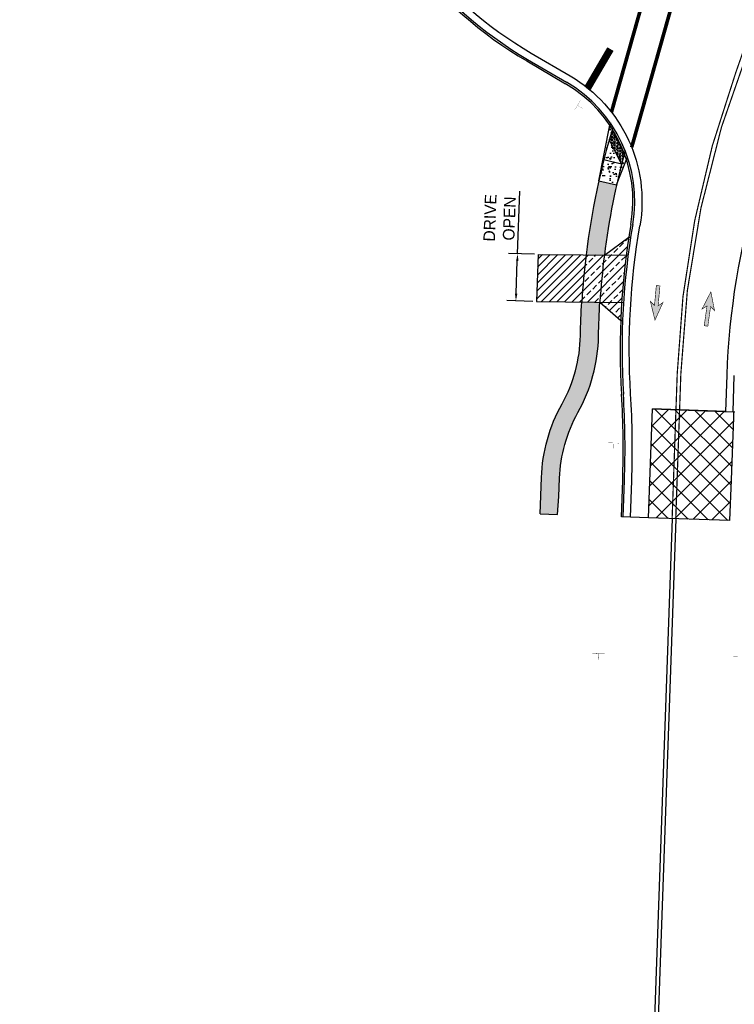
# Model space of a CAD drawing. Header units: feet. Extents: x 158973 to 165066, y 288298 to 289770.
# Tile 2 of 9: x 161218 to 161415, y 288634 to 288906. Entities that reach past the tile are written whole.
import ezdxf
from ezdxf import colors
from ezdxf.entities.mleader import LeaderData, LeaderLine
from ezdxf.math import Vec2, Vec3

# ---------------------------------------------------------------- set-up
doc = ezdxf.new("R2010")
doc.units = ezdxf.units.FT
doc.header["$MEASUREMENT"] = 0
for name, color, linetype in [('MT_P_Cells', 7, 'Continuous'), ('MT_P_Text', 7, 'Continuous'), ('PM_P_Edge_Line', 7, 'Continuous'), ('PM_X_Edge_Line', 51, 'Continuous'), ('PV_P_Curb', 6, 'Continuous'), ('PV_P_Drive', 1, 'Continuous'), ('PV_P_EOP', 7, 'Continuous'), ('PV_P_Walk', 4, 'Continuous'), ('SC_Shading1', 247, 'Continuous'), ('SC_Shading1_Resurfacing', 247, 'Continuous'), ('SC_Shading2', 255, 'Continuous'), ('SN_P_Signs', 1, 'Continuous')]:
    doc.layers.add(name, color=color, linetype=linetype)
doc.styles.add('Slanted-Normal', font='font31.shx', dxfattribs={"height": 0.1})
doc.styles.get("Standard").update_dxf_attribs({"font": 'ARIAL_0.TTF'})
doc.styles.add('Style-font31', font='font31.shx')
doc.dimstyles.new('COEC', dxfattribs={"dimscale": 13.9, "dimtxt": 0.18, "dimasz": 0.18, "dimexe": 0.18, "dimexo": 0.0625, "dimgap": 0.09, "dimtad": 1, "dimzin": 0, "dimdsep": 46, "dimtxsty": 'Standard', "dimcen": 0.09, "dimclrd": 256, "dimclre": 256, "dimclrt": 256, "dimaunit": 1, "dimadec": 4, "dimazin": 0, "dimtfac": 1, "dimtofl": 0, "dimtmove": 0, "dimatfit": 3, "dimfxl": 1, "dimtolj": 1, "dimtzin": 0, "dimlwd": -1, "dimlwe": -1, "dimarcsym": 0})

# ---------------------------------------------------------------- blocks, each defined once
blk = doc.blocks.new('_Dot')
at = {"color": 0, "linetype": 'ByBlock', "lineweight": -2}
blk.add_line((-0.5, 0), (-1, 0), dxfattribs=at)
at = {"color": 0, "linetype": 'ByBlock', "const_width": 0.5}
blk.add_lwpolyline([(-0.25, 0, 1), (0.25, 0, 1)], format="xyb", close=True, dxfattribs=at)
blk = doc.blocks.new('*D1104')
at = {"layer": 'Defpoints', "color": 0, "transparency": 16777216}
for p in [(161355.5463846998, 288841.2921985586), (161361.2126809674, 288841.0926842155, -2.662248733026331), (161360.7550689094, 288828.0962978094, -2.662248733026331)]:
    blk.add_point(p, dxfattribs=at)
at = {"layer": 'MT_P_Text', "transparency": 16777216}
for p, q in [((161355.5463846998, 288841.2921985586), (161356.1536447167, 288858.5386536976)), ((161360.2133002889, 288841.1278731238), (161353.0479330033, 288841.3801708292)), ((161355.1591504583, 288830.2945735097), (161355.4760068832, 288839.2934372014)), ((161359.7556882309, 288828.1314867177), (161352.5903209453, 288828.3837844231))]:
    blk.add_line(p, q, dxfattribs=at)
for points in [[(161355.1428799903, 288839.3051668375), (161355.8091337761, 288839.2817075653), (161355.5463846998, 288841.2921985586)], [(161354.8260235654, 288830.3063031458), (161355.4922773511, 288830.2828438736), (161355.0887726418, 288828.2958121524)]]:
    blk.add_solid(points, dxfattribs=at)
at = {"layer": 'MT_P_Text', "transparency": 16777216, "insert": (161350.6217987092, 288851.100135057), "char_height": 3.2, "attachment_point": 5, "rotation": 87.98340774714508, "style": 'Style-font31'}
blk.add_mtext('\\A1;DRIVE\\POPEN', dxfattribs=at)

msp = doc.modelspace()

# ---------------------------------------------------------------- hatches: boundary and pattern name
at = {"layer": 'MT_P_Cells', "true_color": 0x00b3b3}
h = msp.add_hatch(color=132, dxfattribs=at)
h.dxf.hatch_style = 1
h.paths.add_polyline_path([(161393.4476657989, 288823.0058538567), (161395.6321970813, 288827.8268397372), (161394.3101005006, 288826.9436459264), (161394.8113088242, 288832.4207610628), (161393.8154697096, 288832.5118898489), (161393.314261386, 288827.0347747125), (161392.1744223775, 288828.1432591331)])
h = msp.add_hatch(color=132, dxfattribs=at)
h.dxf.hatch_style = 1
h.paths.add_polyline_path([(161408.8541632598, 288830.7788498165), (161406.4331950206, 288826.0721530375), (161407.7974715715, 288826.8886823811), (161407.0252096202, 288821.4431694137), (161408.0153028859, 288821.30275815), (161408.7875648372, 288826.7482711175), (161409.8710188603, 288825.5846139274)])
at = {"layer": 'SC_Shading1'}
h = msp.add_hatch(dxfattribs=at)
h.set_pattern_fill('AR-CONC', color=256, scale=0.5, angle=90)
h.set_pattern_definition([(140, (-83.7461042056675, -47.92350355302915), (0.3137606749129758, 3.586300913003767), [0.375, -4.125]), (85.00000000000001, (-83.7461042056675, -47.92350355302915), (-3.760960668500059, -0.6937566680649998), [0.3, -3.3]), (190.45144446, (-83.7199574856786, -47.6246451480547), (-3.447199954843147, 2.89254423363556), [0.31870096, -3.50571056]), (136.1842, (-84.7461042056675, -47.92350355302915), (0.827596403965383, 5.336206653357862), [0.5624999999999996, -6.187499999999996]), (186.63563549, (-84.67713767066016, -47.47881982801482), (-4.870593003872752, 4.673309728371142), [0.47805171, -5.258568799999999]), (81.18416399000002, (-84.7461042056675, -47.92350355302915), (-4.870593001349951, 4.673309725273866), [0.45, -4.950000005]), (111, (-84.4961042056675, -47.42350355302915), (2.013094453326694, 2.984535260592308), [0.375, -4.125]), (56.00000000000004, (-84.4961042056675, -47.42350355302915), (-3.625750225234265, 1.216576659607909), [0.3, -3.3]), (161.45144474, (-84.32834633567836, -47.17479228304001), (-1.612655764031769, 4.201111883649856), [0.3187009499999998, -3.505710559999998]), (127.5, (-83.7461042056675, -47.92350355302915), (-1.664469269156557, 0.06079927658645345), [0, -3.26, 0, -3.35, 0, -3.3125]), (97.49999999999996, (-83.7461042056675, -47.92350355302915), (-1.972058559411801, 1.315347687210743), [0, -1.91, 0, -3.185, 0, -1.2625]), (57.49999999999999, (-83.7461042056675, -49.03850355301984), (0.1127743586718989, 2.669112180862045), [0, -1.249999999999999, 0, -3.899999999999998, 0, -5.174999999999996]), (47.5, (-83.7461042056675, -49.53850355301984), (-0.5005249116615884, 2.915930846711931), [0, -1.625, 0, -2.59, 0, -3.675])])
edge = h.paths.add_edge_path()
edge.add_arc((161349.8607217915, 288855.785913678), 37.50000000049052, 17.801111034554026, 33.96982572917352, ccw=False)
edge.add_line((161385.5653517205, 288867.2501799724), (161382.8512101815, 288860.2800535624))
edge.add_line((161382.8512101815, 288860.2800535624), (161377.9711132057, 288861.3684714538))
edge.add_line((161377.9711132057, 288861.3684714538), (161380.9606699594, 288876.7392719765))
h = msp.add_hatch(dxfattribs=at)
h.set_pattern_fill('HEX', color=256, scale=2)
h.set_pattern_definition([(0, (-52.32923799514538, -75.65063130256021), (0, 0.4330127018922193), [0.25, -0.5]), (120, (-52.32923799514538, -75.65063130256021), (-0.375, -0.2165063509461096), [0.2499999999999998, -0.4999999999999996]), (59.99999999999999, (-52.07923799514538, -75.65063130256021), (-0.3749999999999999, 0.2165063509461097), [0.25, -0.5])])
h.paths.add_polyline_path([(161380.8506889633, 288872.7874809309), (161381.6750986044, 288875.6377505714), (161384.9779992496, 288868.9398797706), (161384.207099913, 288865.9810979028)])
h = msp.add_hatch(dxfattribs=at)
h.set_pattern_fill('ANSI33', color=256, scale=12)
h.set_pattern_definition([(45, (0, 0), (-2.121320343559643, 2.121320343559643), []), (45, (2.121320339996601, 0), (-2.121320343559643, 2.121320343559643), [1.5, -0.75])])
edge = h.paths.add_edge_path()
edge.add_line((161379.4829929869, 288840.9270927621), (161386.2339932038, 288845.8661109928))
edge.add_arc((161586.3512540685, 288814.8930274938), 202.4999999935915, 171.2018748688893, 177.7380528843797)
edge.add_line((161384.0090363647, 288822.88533205), (161378.2597166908, 288827.9376458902))
edge.add_line((161378.2597166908, 288827.9376458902), (161373.2529153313, 288827.9830246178))
edge.add_arc((161586.3512540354, 288814.8930274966), 213.4999999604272, 172.9836212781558, 176.4849073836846, ccw=False)
edge.add_line((161374.4500972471, 288840.9727079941), (161379.4829929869, 288840.9270927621))
h = msp.add_hatch(dxfattribs=at)
h.set_pattern_fill('ANSI31', color=256, scale=12)
h.set_pattern_definition([(45, (0, 0), (-1.060660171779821, 1.060660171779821), [])])
edge = h.paths.add_edge_path()
edge.add_line((161361.2126809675, 288841.0926842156), (161374.450097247, 288840.9727079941))
edge.add_arc((161586.3512540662, 288814.8930274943), 213.4999999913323, 172.983621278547, 176.4849073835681)
edge.add_line((161373.2529153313, 288827.9830246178), (161360.7550689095, 288828.0962978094))
edge.add_line((161360.7550689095, 288828.0962978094), (161361.2126809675, 288841.0926842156))
at = {"layer": 'SC_Shading1_Resurfacing'}
h = msp.add_hatch(dxfattribs=at)
h.set_pattern_fill('ANSI37', color=256, scale=30)
h.set_pattern_definition([(45, (0, 0), (-2.651650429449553, 2.651650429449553), []), (135, (0, 0), (-2.651650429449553, -2.651650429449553), [])])
h.paths.add_polyline_path([(161414.0022519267, 288767.7231650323), (161391.6774162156, 288768.5092384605), (161392.7330834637, 288798.4906588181), (161414.9693035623, 288797.707705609), (161415.0724019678, 288797.7040754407), (161415.0729999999, 288796.1009999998), (161414.486, 288778.9240000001)])
at = {"layer": 'SC_Shading2'}
h = msp.add_hatch(color=256, dxfattribs=at)
h.dxf.hatch_style = 1
edge = h.paths.add_edge_path()
edge.add_arc((161586.3512540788, 288814.8930274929), 213.5000000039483, 167.426985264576, 172.9836212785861)
edge.add_line((161374.4500972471, 288840.9727079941), (161379.4829929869, 288840.9270927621))
edge.add_arc((161586.3512541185, 288814.8930274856), 208.5000000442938, 167.4269852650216, 172.8271197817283, ccw=False)
edge.add_line((161382.8512101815, 288860.2800535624), (161377.9711132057, 288861.3684714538))
h = msp.add_hatch(color=256, dxfattribs=at)
h.dxf.hatch_style = 1
edge = h.paths.add_edge_path()
edge.add_arc((161407.103263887, 288777.9722803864), 44.99999999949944, 150.8183397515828, 177.983407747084, ccw=False)
edge.add_arc((161332.8916176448, 288819.4165992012), 40.00000000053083, 330.8183397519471, 358.9775332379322)
edge.add_arc((161586.3512540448, 288814.8930274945), 213.4999999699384, 176.484907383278, 178.977533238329, ccw=False)
edge.add_line((161373.2529153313, 288827.9830246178), (161378.2597166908, 288827.9376458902))
edge.add_arc((161586.3512539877, 288814.8930274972), 208.4999999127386, 176.4129974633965, 178.9775332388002)
edge.add_arc((161332.8916176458, 288819.416599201), 44.99999999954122, 330.8183397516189, 358.97753323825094, ccw=False)
edge.add_arc((161407.103263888, 288777.9722803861), 40.00000000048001, 150.8183397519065, 177.9834077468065)
edge.add_line((161367.128036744, 288779.3798367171), (161366.9520922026, 288774.3829333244))
edge.add_line((161366.9520922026, 288774.3829333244), (161366.5263024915, 288769.3948271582))
edge.add_line((161366.5263024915, 288769.3948271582), (161361.7792442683, 288769.5619744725))
edge.add_line((161361.7792442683, 288769.5619744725), (161362.131133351, 288779.5557812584))

# ---------------------------------------------------------------- linework, layer by layer
at = {"layer": 'MT_P_Cells', "const_width": 0.16, "flags": 128}
for points in [[(161393.4476657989, 288823.0058538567), (161395.6321970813, 288827.8268397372), (161394.3101005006, 288826.9436459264), (161394.8113088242, 288832.4207610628), (161393.8154697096, 288832.5118898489), (161393.314261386, 288827.0347747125), (161392.1744223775, 288828.1432591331), (161393.4476657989, 288823.0058538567)], [(161408.8541632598, 288830.7788498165), (161406.4331950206, 288826.0721530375), (161407.7974715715, 288826.8886823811), (161407.0252096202, 288821.4431694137), (161408.0153028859, 288821.30275815), (161408.7875648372, 288826.7482711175), (161409.8710188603, 288825.5846139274), (161408.8541632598, 288830.7788498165)]]:
    msp.add_lwpolyline(points, dxfattribs=at)
at = {"layer": 'MT_P_Cells', "color": 1, "const_width": 0.09999999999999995, "elevation": 960.5629999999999, "flags": 128}
for points in [[(161376.1537815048, 288731.1597748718), (161379.5749306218, 288731.0393137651)], [(161377.804803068, 288729.4082127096), (161377.8643560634, 288731.0995443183)]]:
    msp.add_lwpolyline(points, dxfattribs=at)
at = {"layer": 'PM_P_Edge_Line', "color": 2, "const_width": 0.333}
msp.add_lwpolyline([(161398.1733906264, 288768.2805105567), (161399.5809469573, 288808.2557377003, -0.07863137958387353), (161415.7274927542, 288891.2561313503), (161430.4706887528, 288933.1834333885)], format="xyb", dxfattribs=at)
at = {"layer": 'PM_P_Edge_Line', "color": 2, "const_width": 0.333, "flags": 128}
msp.add_lwpolyline([(161399.1727713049, 288768.2453216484), (161400.5803276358, 288808.220548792, -0.08561412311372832), (161419.3216467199, 288897.9037296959, -0.09697419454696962), (161438.8195301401, 288928.3121956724, -0.08982878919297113)], format="xyb", dxfattribs=at)
at = {"layer": 'PM_P_Edge_Line', "flags": 128}
for points, const_width in [([(161387.0102373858, 288870.6153941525), (161399.5390149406, 288914.9331302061)], 1), ([(161381.4436591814, 288880.3321570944), (161390.5821172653, 288912.6573996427)], 1), ([(161374.8819593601, 288886.9938881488), (161381.161954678, 288897.7152424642)], 2)]:
    msp.add_lwpolyline(points, dxfattribs=dict(at, const_width=const_width))
at = {"layer": 'PM_X_Edge_Line', "flags": 128}
for points in [[(161398.1733906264, 288768.2805105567), (161385.9888527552, 288422.2342043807)], [(161399.1727713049, 288768.2453216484), (161386.9882334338, 288422.1990154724)]]:
    msp.add_lwpolyline(points, dxfattribs=at)
at = {"layer": 'PV_P_Curb', "flags": 128}
for points in [[(161243.2725721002, 288963.6230784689, -0.2289954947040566), (161325.57795873, 288922.9175828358, 0.09519770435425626), (161358.0713536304, 288894.4361193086), (161368.814113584, 288888.143585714)], [(161243.2771036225, 288964.1230579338, -0.2289954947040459), (161325.9725631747, 288923.2246452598, 0.0951977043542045), (161358.324065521, 288894.8675549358), (161369.0668254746, 288888.5750213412)]]:
    msp.add_lwpolyline(points, format="xyb", dxfattribs=at)
for points in [[(161414.9693035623, 288797.7077056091), (161415.321192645, 288807.701512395)], [(161412.9705422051, 288797.7780834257), (161415.4689939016, 288797.6901111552)], [(161384.182061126, 288768.7731552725), (161384.5339502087, 288778.7669620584)], [(161384.6817514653, 288768.7555608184), (161385.033640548, 288778.7493676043)], [(161386.680512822, 288768.6851830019), (161384.1820611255, 288768.7731552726)]]:
    msp.add_lwpolyline(points, dxfattribs=at)
at = {"layer": 'PV_P_Curb'}
for centre, radius, start, end in [((161349.8607217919, 288855.7859136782), 37.5, 350.1896776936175, 59.64051206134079), ((161349.8607217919, 288855.7859136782), 38, 350.1896776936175, 59.64051206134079), ((161586.3512540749, 288814.8930274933), 202.5, 170.1896724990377, 183.4929800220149), ((161586.3512540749, 288814.8930274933), 202, 170.1896724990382, 183.4929800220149), ((161137.1872322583, 288787.4762168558), 247.5, 357.9834077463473, 3.492980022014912), ((161137.1872322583, 288787.4762168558), 248, 357.9834077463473, 3.492980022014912)]:
    msp.add_arc(centre, radius, start, end, dxfattribs=at)
at = {"layer": 'PV_P_Drive', "flags": 128}
for points in [[(161379.4829929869, 288840.9270927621), (161386.2339932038, 288845.8661109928)], [(161386.2339932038, 288845.8661109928), (161386.7392510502, 288845.8615316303)], [(161361.2126809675, 288841.0926842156), (161360.7550689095, 288828.0962978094)], [(161361.2126809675, 288841.0926842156), (161386.0282331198, 288840.8677705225)], [(161360.7550689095, 288828.0962978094), (161384.7690781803, 288827.8786488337)], [(161378.2597166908, 288827.9376458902), (161384.0090363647, 288822.88533205)], [(161384.0090363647, 288822.88533205), (161384.5092477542, 288822.8807984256)]]:
    msp.add_lwpolyline(points, dxfattribs=at)
for points in [[(161374.450097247, 288840.9727079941, 0.01527843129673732), (161373.2529153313, 288827.9830246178)], [(161379.4829929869, 288840.9270927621, 0.0156476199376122), (161378.2597166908, 288827.9376458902)]]:
    msp.add_lwpolyline(points, format="xyb", dxfattribs=at)
at = {"layer": 'PV_P_EOP', "flags": 128}
for points in [[(161243.2952297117, 288966.1229757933, -0.2289954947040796), (161327.5509809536, 288924.4528949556, 0.09519770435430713), (161359.3349130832, 288896.5932974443), (161370.0776730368, 288890.3007638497, -0.3126663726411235), (161389.2758105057, 288848.9704326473)], [(161412.9705422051, 288797.7780834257), (161413.3224312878, 288807.7718902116, -0.1265633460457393), (161442.9411164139, 288908.1295359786, -0.253460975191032), (161492.0966353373, 288937.2987519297, 0.03987586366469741), (161501.9796208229, 288938.4784067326)], [(161386.6805128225, 288768.6851830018), (161387.0324019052, 288778.6789897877, 0.02404467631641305), (161386.7227999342, 288802.7077783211, -0.05811188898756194), (161389.2758105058, 288848.9704326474, -0.05811188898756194)]]:
    msp.add_lwpolyline(points, format="xyb", dxfattribs=at)
for points in [[(161391.6774162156, 288768.5092384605), (161392.7330834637, 288798.4906588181)], [(161412.9705422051, 288797.7780834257), (161392.7330834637, 288798.4906588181)], [(161391.6774162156, 288768.5092384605), (161386.6805128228, 288768.6851830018)]]:
    msp.add_lwpolyline(points, dxfattribs=at)
at = {"layer": 'PV_P_Walk'}
for points in [[(161381.8648260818, 288876.2734051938, 0.04231333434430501), (161374.4500972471, 288840.9727079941)], [(161381.1467798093, 288877.3540052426, 0.0007485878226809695), (161380.9606699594, 288876.7392719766, 0.0007485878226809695)], [(161385.1991369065, 288869.7571848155, 0.03528524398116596), (161379.4829929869, 288840.9270927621)], [(161385.7981653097, 288868.1350089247, 0.001102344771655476), (161385.5653517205, 288867.2501799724, 0.001102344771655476)]]:
    msp.add_lwpolyline(points, format="xyb", dxfattribs=at)
at = {"layer": 'PV_P_Walk', "flags": 128}
for points in [[(161377.9711132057, 288861.3684714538), (161380.9606699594, 288876.7392719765)], [(161384.9779992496, 288868.9398797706), (161381.6750986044, 288875.6377505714)], [(161384.207099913, 288865.9810979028), (161380.8506889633, 288872.7874809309)], [(161384.207099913, 288865.9810979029), (161379.3595182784, 288867.2062314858)], [(161382.8512101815, 288860.2800535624), (161385.5653517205, 288867.2501799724)], [(161377.9711132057, 288861.3684714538), (161382.8512101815, 288860.2800535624)], [(161361.7792442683, 288769.5619744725), (161366.5263024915, 288769.3948271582)]]:
    msp.add_lwpolyline(points, dxfattribs=at)
for points in [[(161361.7792442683, 288769.5619744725), (161362.131133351, 288779.5557812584, -0.1190881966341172), (161367.8147452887, 288799.913390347, 0.1234897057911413), (161372.8852486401, 288818.7028206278, -0.01087656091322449), (161373.2529153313, 288827.9830246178)], [(161366.5263024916, 288769.3948271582), (161366.9520922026, 288774.3829333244), (161367.128036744, 288779.3798367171, -0.1190881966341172), (161372.1801362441, 288797.4754892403, 0.1234897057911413), (161377.8844525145, 288818.6135983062, -0.01119036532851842), (161378.2597166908, 288827.9376458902)]]:
    msp.add_lwpolyline(points, format="xyb", dxfattribs=at)
at = {"layer": 'SC_Shading1_Resurfacing', "flags": 128}
msp.add_lwpolyline([(161414.0022519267, 288767.7231650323), (161391.6774162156, 288768.5092384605), (161392.7330834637, 288798.4906588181), (161414.9693035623, 288797.707705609), (161415.0724019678, 288797.7040754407), (161415.0729999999, 288796.1009999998), (161414.486, 288778.9240000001)], close=True, dxfattribs=at)
at = {"layer": 'SN_P_Signs', "flags": 128}
for points, const_width in [([(161372.876083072, 288883.5694094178), (161371.2587269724, 288880.8082214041)], 0.04199999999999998), ([(161373.4479990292, 288881.3801373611), (161372.0674050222, 288882.1888154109)], 0.04199999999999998), ([(161413.8900904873, 288730.398221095), (161417.0881086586, 288730.2856165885)], 0.04199999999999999)]:
    msp.add_lwpolyline(points, dxfattribs=dict(at, const_width=const_width))
at = {"layer": 'SN_P_Signs', "const_width": 0.04199999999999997, "elevation": 959.8759999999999, "flags": 128}
for points in [[(161383.5430090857, 288789.0706977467), (161380.3449909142, 288789.1833022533)], [(161381.8876977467, 288787.5279909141), (161381.944, 288789.1269999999)]]:
    msp.add_lwpolyline(points, dxfattribs=at)

# ---------------------------------------------------------------- dimensions: what is measured, and where the dimension line sits
at = {"layer": 'MT_P_Text'}
dim = msp.add_aligned_dim(p1=(161360.7550689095, 288828.0962978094), p2=(161361.2126809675, 288841.0926842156), distance=5.66980770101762, text='DRIVE\\POPEN', dimstyle='COEC', override={"dimscale": 20, "dimtxt": 0.16, "dimasz": 0.1, "dimexe": 0.125, "dimexo": 0.05, "dimgap": 0.05, "dimtxsty": 'Style-font31'}, dxfattribs=at)
dim.commit()
dim.dimension.update_dxf_attribs({"geometry": '*D1104', "text_midpoint": (161350.6217987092, 288851.100135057, 2.662248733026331)})

# ---------------------------------------------------------------- leaders
ml = msp.add_multileader_mtext('Standard', dxfattribs=at)
ml.set_content('{\\W0.8;DRIVE OPEN}', color=256, style='Slanted-Normal')
ml.set_leader_properties()
ml.set_arrow_properties(name='DOT')
ml.build(insert=Vec2(0, 0))
ml.multileader.update_dxf_attribs({"dogleg_length": 0.1, "arrow_head_size": 1.5, "scale": 30})
ctx = ml.context
ctx.base_point, ctx.scale, ctx.char_height, ctx.arrow_head_size, ctx.landing_gap_size, ctx.plane_origin, ctx.plane_x_axis, ctx.plane_y_axis = Vec3(161653.1071137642, 288787.2782592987), 30, 3.4998, 1.5, 3, Vec3(161598.1065026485, 288730.1776424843), Vec3(0.9994009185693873, -0.03460930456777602), Vec3(0.03460930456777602, 0.9994009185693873)
ctx.text_align_type = 2
notes = []
notes.append((ctx, [(1, (1, 1, 0), (161686.2858422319, 288786.1292782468), (-0.9994009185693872, 0.03460930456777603), 3.000000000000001, [(0, [(161695.8583450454, 288794.4033582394)], 0, [])])]))
ctx.mtext.insert, ctx.mtext.text_direction, ctx.mtext.rotation, ctx.mtext.width, ctx.mtext.alignment, ctx.mtext.flow_direction = Vec3(161680.3499995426, 288788.0857857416), Vec3(0.9994009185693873, -0.03460930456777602), 6.248569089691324, 90.28472982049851, 3, 5
ml = msp.add_multileader_mtext('Standard', dxfattribs=at)
ml.set_content('{\\W0.8;DRIVE OPEN}', color=256, style='Slanted-Normal')
ml.set_leader_properties()
ml.set_arrow_properties(name='DOT')
ml.build(insert=Vec2(0, 0))
ml.multileader.update_dxf_attribs({"dogleg_length": 0.1, "arrow_head_size": 1.5, "scale": 30})
ctx = ml.context
ctx.base_point, ctx.scale, ctx.char_height, ctx.arrow_head_size, ctx.landing_gap_size, ctx.plane_origin, ctx.plane_x_axis, ctx.plane_y_axis = Vec3(161654.9472116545, 288748.3514448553), 30, 3.4998, 1.5, 3, Vec3(161608.4797913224, 288666.4279017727), Vec3(0.9994009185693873, -0.03460930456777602), Vec3(0.03460930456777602, 0.9994009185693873)
ctx.text_align_type = 2
notes.append((ctx, [(1, (1, 1, 0), (161688.1259401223, 288747.2024638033), (-0.9994009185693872, 0.03460930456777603), 3.000000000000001, [(0, [(161706.2316337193, 288730.6536175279)], 0, [])])]))
ctx.mtext.insert, ctx.mtext.text_direction, ctx.mtext.rotation, ctx.mtext.width, ctx.mtext.alignment, ctx.mtext.flow_direction = Vec3(161682.190097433, 288749.1589712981), Vec3(0.9994009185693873, -0.03460930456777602), 6.248569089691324, 90.28472982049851, 3, 5
for ctx, leaders in notes:
    for number, flags, end, landing, length, lines in leaders:
        leader = LeaderData()
        leader.index, (leader.has_last_leader_line, leader.has_dogleg_vector, leader.attachment_direction) = number, flags
        leader.last_leader_point, leader.dogleg_vector, leader.dogleg_length = Vec3(end), Vec3(landing), length
        for number, points, colour, breaks in lines:
            line = LeaderLine()
            line.index, line.vertices, line.color, line.breaks = number, Vec3.list(points), colors.encode_raw_color(colour), breaks
            leader.lines.append(line)
        ctx.leaders.append(leader)

doc.saveas('drawing.dxf')
